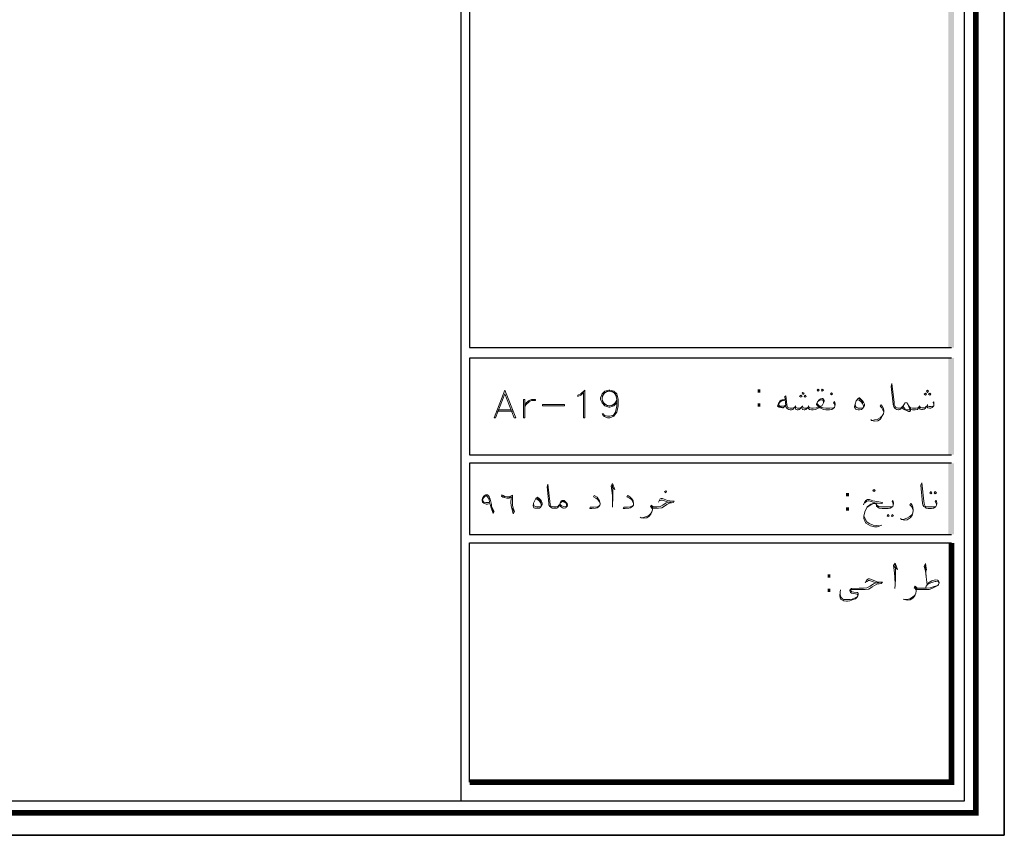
# Model space of a CAD drawing. Header units: metres. Extents: x 6 to 182, y 4 to 63.
# Tile 10 of 28: x 66 to 90, y 4 to 23. Entities that reach past the tile are written whole.
import ezdxf

# ---------------------------------------------------------------- set-up
doc = ezdxf.new("R2010")
doc.units = ezdxf.units.M
doc.header["$MEASUREMENT"] = 0
for name, color, linetype in [('PDF16_KADR', 7, 'Continuous'), ('PDF16_Text', 7, 'Continuous'), ('PDF16_textt', 7, 'Continuous')]:
    doc.layers.add(name, color=color, linetype=linetype)
doc.styles.add('PDF B Mitra', font='BMITRA.TTF')

msp = doc.modelspace()

# ---------------------------------------------------------------- linework, layer by layer
at = {"layer": 'PDF16_KADR', "lineweight": 25}
for points in [[(5.695, 4.013), (89.785, 4.013), (89.785, 63.476), (5.695, 63.476)], [(5.695, 63.476), (89.785, 63.476), (89.785, 4.013), (5.695, 4.013)], [(6.514, 4.832), (88.841, 4.832), (88.841, 62.657), (6.514, 62.657)]]:
    msp.add_lwpolyline(points, close=True, dxfattribs=at)
at = {"layer": 'PDF16_KADR', "lineweight": 0, "const_width": 0.135}
msp.add_lwpolyline([(6.235, 62.937), (6.235, 4.552), (89.111, 4.552), (89.111, 62.937)], close=True, dxfattribs=at)
at = {"layer": 'PDF16_KADR', "lineweight": 25}
for points in [[(76.851, 4.832), (76.851, 62.657)], [(88.524, 42.759), (77.053, 42.759), (77.053, 15.956), (77.053, 15.628), (88.524, 15.628)], [(88.524, 15.378), (77.053, 15.378), (77.053, 13.076), (88.524, 13.076)], [(88.524, 12.874), (82.783, 12.874), (77.053, 12.874), (77.053, 11.179), (82.783, 11.179), (88.524, 11.179)], [(77.053, 5.275), (77.053, 10.976), (78.748, 10.976), (82.783, 10.976), (88.524, 10.976)]]:
    msp.add_lwpolyline(points, dxfattribs=at)
at = {"layer": 'PDF16_KADR', "lineweight": 0, "const_width": 0.135}
msp.add_lwpolyline([(77.053, 5.275), (88.524, 5.275), (88.524, 9.31), (88.524, 10.976)], dxfattribs=at)
at = {"layer": 'PDF16_KADR', "transparency": 33554559}
for points in [[(88.456, 15.628), (88.591, 15.628), (88.456, 42.759)], [(88.591, 15.628), (88.456, 42.759), (88.591, 42.759)], [(88.456, 13.076), (88.591, 13.076), (88.456, 15.378)], [(88.591, 13.076), (88.456, 15.378), (88.591, 15.378)], [(88.456, 11.179), (88.591, 11.179), (88.456, 12.874)], [(88.591, 11.179), (88.456, 12.874), (88.591, 12.874)]]:
    msp.add_solid(points, dxfattribs=at)
at = {"layer": 'PDF16_textt', "lineweight": 20}
for points in [[(88.109, 14.28), (88.09, 14.318), (88.109, 14.338), (88.109, 14.299), (88.109, 14.28), (88.109, 14.241), (88.09, 14.222), (88.071, 14.203), (88.032, 14.184), (88.003, 14.184), (87.965, 14.193), (87.946, 14.212), (87.936, 14.232), (87.907, 14.184), (87.878, 14.164), (87.84, 14.155), (87.811, 14.155), (87.782, 14.164), (87.763, 14.184), (87.753, 14.212), (87.734, 14.174), (87.715, 14.155), (87.666, 14.145), (87.618, 14.145), (87.599, 14.145), (87.56, 14.155), (87.541, 14.174), (87.522, 14.222), (87.483, 14.289), (87.474, 14.309), (87.455, 14.309), (87.435, 14.309), (87.416, 14.309), (87.406, 14.289), (87.377, 14.241), (87.349, 14.203), (87.329, 14.184), (87.329, 14.174), (87.3, 14.155), (87.272, 14.145), (87.262, 14.145), (87.223, 14.155), (87.185, 14.174), (87.166, 14.203), (87.146, 14.232), (87.137, 14.28), (87.089, 14.704), (87.108, 14.771), (87.166, 14.318), (87.166, 14.261), (87.175, 14.232), (87.194, 14.212), (87.233, 14.193), (87.262, 14.184), (87.272, 14.184), (87.281, 14.184), (87.329, 14.193), (87.339, 14.203), (87.349, 14.212), (87.377, 14.241)], [(80.559, 14.309), (80.491, 14.241), (80.395, 14.212), (80.366, 14.212), (80.27, 14.241), (80.212, 14.309), (80.173, 14.395), (80.173, 14.434), (80.212, 14.53), (80.27, 14.588), (80.366, 14.617), (80.395, 14.617), (80.491, 14.588), (80.559, 14.53), (80.587, 14.395), (80.587, 14.241), (80.559, 14.087), (80.491, 13.991), (80.395, 13.952), (80.337, 13.952), (80.241, 13.991), (80.212, 14.049), (80.241, 14.049), (80.27, 13.991)], [(80.337, 14.241), (80.241, 14.309), (80.212, 14.395), (80.212, 14.434), (80.241, 14.53), (80.337, 14.588)], [(80.212, 14.463), (80.27, 14.559), (80.366, 14.588), (80.395, 14.588), (80.491, 14.559), (80.559, 14.463)], [(80.433, 14.588), (80.53, 14.53), (80.559, 14.395), (80.559, 14.241), (80.53, 14.087), (80.462, 13.991)], [(80.559, 14.367), (80.491, 14.27), (80.395, 14.241), (80.366, 14.241), (80.27, 14.27), (80.212, 14.367)], [(80.559, 14.395), (80.53, 14.309), (80.433, 14.241)], [(84.565, 14.386), (84.498, 14.386), (84.469, 14.376), (84.45, 14.357), (84.411, 14.299), (84.382, 14.232), (84.421, 14.212), (84.507, 14.193), (84.517, 14.193), (84.584, 14.251)], [(84.565, 14.376), (84.488, 14.357), (84.45, 14.338), (84.411, 14.28), (84.411, 14.27), (84.421, 14.251), (84.44, 14.241), (84.546, 14.232), (84.584, 14.261)], [(85.75, 14.232), (85.75, 14.251), (85.74, 14.289), (85.721, 14.309), (85.74, 14.347), (85.75, 14.318), (85.759, 14.28), (85.759, 14.261), (85.75, 14.232), (85.74, 14.203), (85.711, 14.174), (85.682, 14.155), (85.625, 14.145), (85.557, 14.145), (85.538, 14.145), (85.48, 14.155), (85.432, 14.174), (85.403, 14.193), (85.393, 14.212), (85.374, 14.193), (85.336, 14.174), (85.287, 14.155), (85.23, 14.145), (85.22, 14.145), (85.191, 14.145), (85.143, 14.155), (85.124, 14.174), (85.104, 14.203), (85.085, 14.174), (85.056, 14.155), (85.037, 14.145), (85.018, 14.145), (84.979, 14.155), (84.97, 14.174), (84.96, 14.212), (84.931, 14.174), (84.902, 14.155), (84.873, 14.145), (84.854, 14.145), (84.825, 14.155), (84.816, 14.174), (84.796, 14.212), (84.767, 14.174), (84.748, 14.155), (84.719, 14.145), (84.7, 14.145), (84.69, 14.145), (84.652, 14.155), (84.613, 14.174), (84.594, 14.203), (84.584, 14.251), (84.556, 14.463), (84.584, 14.482), (84.604, 14.261), (84.613, 14.232), (84.633, 14.203), (84.652, 14.193), (84.69, 14.184), (84.7, 14.184), (84.729, 14.184), (84.758, 14.193), (84.796, 14.212), (84.816, 14.232), (84.825, 14.203), (84.864, 14.184), (84.893, 14.184), (84.931, 14.193), (84.96, 14.212), (84.979, 14.232), (84.999, 14.193), (85.027, 14.184), (85.056, 14.184), (85.104, 14.203), (85.124, 14.232), (85.133, 14.212), (85.153, 14.193), (85.191, 14.184), (85.22, 14.184), (85.23, 14.184), (85.307, 14.193), (85.374, 14.212), (85.336, 14.241), (85.316, 14.27), (85.316, 14.289), (85.336, 14.338), (85.374, 14.386), (85.413, 14.405), (85.451, 14.415), (85.461, 14.415), (85.48, 14.395), (85.499, 14.367), (85.499, 14.347), (85.48, 14.309), (85.451, 14.251), (85.403, 14.222), (85.442, 14.203), (85.47, 14.193), (85.538, 14.184), (85.557, 14.184), (85.634, 14.184), (85.711, 14.193), (85.74, 14.203)], [(85.326, 14.309), (85.336, 14.28), (85.365, 14.251), (85.403, 14.222)], [(85.48, 14.309), (85.48, 14.338), (85.461, 14.376), (85.451, 14.386), (85.432, 14.386), (85.374, 14.367), (85.336, 14.338)], [(86.289, 14.386), (86.328, 14.376), (86.376, 14.338), (86.405, 14.299), (86.434, 14.241), (86.434, 14.222)], [(86.318, 14.415), (86.366, 14.386), (86.405, 14.328), (86.424, 14.309)], [(77.708, 14.116), (78.083, 14.116)], [(77.737, 14.145), (78.054, 14.145)], [(84.507, 14.212), (84.411, 14.232)], [(84.825, 14.241), (84.816, 14.232)], [(84.979, 14.241), (84.979, 14.232)], [(85.133, 14.241), (85.124, 14.232)], [(86.414, 14.193), (86.357, 14.184), (86.308, 14.184), (86.28, 14.193), (86.241, 14.222), (86.231, 14.28)], [(86.915, 14.106), (86.896, 14.145), (86.867, 14.193), (86.828, 14.232), (86.857, 14.261), (86.877, 14.232), (86.906, 14.174), (86.915, 14.126), (86.915, 14.097), (86.906, 14.049), (86.877, 13.991), (86.838, 13.924), (86.771, 13.885), (86.703, 13.875), (86.626, 13.895), (86.607, 13.914)], [(87.541, 14.174), (87.551, 14.145), (87.551, 14.126), (87.532, 14.106), (87.503, 14.106), (87.455, 14.126), (87.416, 14.145), (87.387, 14.164), (87.349, 14.203)], [(87.483, 14.289), (87.503, 14.241), (87.532, 14.164), (87.532, 14.145), (87.522, 14.145), (87.503, 14.145), (87.464, 14.145), (87.426, 14.164), (87.397, 14.193), (87.368, 14.232)], [(87.522, 14.222), (87.541, 14.203), (87.56, 14.193), (87.599, 14.184), (87.618, 14.184), (87.686, 14.184), (87.724, 14.193), (87.753, 14.212), (87.763, 14.232), (87.792, 14.203), (87.82, 14.193), (87.869, 14.193), (87.907, 14.212), (87.936, 14.232), (87.955, 14.241), (87.965, 14.232), (87.994, 14.222), (88.042, 14.222), (88.081, 14.232), (88.109, 14.241)], [(87.772, 14.241), (87.763, 14.232)], [(87.955, 14.27), (87.955, 14.241)], [(80.491, 14.02), (80.395, 13.991), (80.337, 13.991), (80.241, 14.02)], [(86.636, 13.895), (86.694, 13.904), (86.761, 13.914), (86.828, 13.952), (86.877, 14.001), (86.906, 14.049)], [(79.191, 11.872), (79.172, 11.843), (79.162, 11.824), (79.133, 11.805), (79.095, 11.805), (79.066, 11.805), (79.056, 11.805), (79.018, 11.805), (78.989, 11.824), (78.96, 11.843), (78.941, 11.882), (78.941, 11.92), (78.902, 12.315), (78.912, 12.373), (78.96, 11.959), (78.969, 11.901), (78.979, 11.882), (78.989, 11.853), (79.027, 11.843), (79.056, 11.834), (79.066, 11.834), (79.104, 11.834), (79.152, 11.843), (79.181, 11.872), (79.201, 11.891)], [(80.433, 12.315), (80.51, 12.248), (80.453, 12.392), (80.424, 12.334), (80.443, 12.228), (80.453, 12.094), (80.453, 11.901), (80.453, 11.824)], [(80.453, 11.901), (80.462, 12.036), (80.462, 12.257), (80.453, 12.354)], [(88.167, 11.872), (88.167, 11.901), (88.158, 11.93), (88.138, 11.959), (88.158, 11.988), (88.167, 11.968), (88.177, 11.92), (88.177, 11.911), (88.167, 11.872), (88.158, 11.843), (88.138, 11.824), (88.1, 11.805), (88.052, 11.795), (87.975, 11.795), (87.926, 11.805), (87.898, 11.824), (87.869, 11.843), (87.849, 11.882), (87.84, 11.92), (87.801, 12.354), (87.82, 12.411), (87.869, 11.968), (87.878, 11.911), (87.888, 11.882), (87.898, 11.853), (87.936, 11.834), (87.975, 11.834), (88.052, 11.834), (88.138, 11.834), (88.158, 11.843)], [(77.833, 12.094), (77.891, 12.074)], [(78.623, 12.026), (78.671, 12.007), (78.709, 11.978), (78.738, 11.939), (78.758, 11.891), (78.758, 11.862)], [(78.661, 12.045), (78.7, 12.017), (78.738, 11.968), (78.758, 11.939)], [(79.22, 11.93), (79.239, 11.949), (79.268, 11.959), (79.287, 11.959), (79.307, 11.949), (79.326, 11.939), (79.355, 11.92), (79.364, 11.882), (79.364, 11.872), (79.355, 11.843), (79.335, 11.834), (79.297, 11.843), (79.239, 11.862), (79.21, 11.891)], [(80.164, 11.911), (80.135, 11.959), (80.106, 12.007), (80.058, 12.045), (80, 12.074), (80.019, 12.103), (80.087, 12.065), (80.116, 12.026), (80.144, 11.978), (80.164, 11.911), (80.164, 11.891), (80.154, 11.872), (80.135, 11.843), (80.087, 11.814), (80.048, 11.805), (79.961, 11.795), (79.913, 11.795), (79.923, 11.824), (80.01, 11.824), (80.087, 11.834), (80.125, 11.843), (80.154, 11.872)], [(80.953, 11.911), (80.934, 11.959), (80.905, 12.007), (80.857, 12.045), (80.799, 12.074), (80.819, 12.103), (80.876, 12.065), (80.915, 12.026), (80.944, 11.978), (80.953, 11.911), (80.953, 11.891), (80.953, 11.872), (80.934, 11.843), (80.886, 11.814), (80.848, 11.805), (80.761, 11.795), (80.713, 11.795), (80.722, 11.824), (80.809, 11.824), (80.876, 11.834), (80.915, 11.843), (80.953, 11.872)], [(81.551, 11.949), (81.589, 12.026), (81.618, 12.036), (81.647, 12.036), (81.762, 11.988), (81.82, 11.978), (81.868, 11.968), (81.926, 11.968), (81.907, 11.939), (81.859, 11.93), (81.811, 11.92), (81.753, 11.891), (81.695, 11.853), (81.628, 11.814), (81.551, 11.805), (81.454, 11.805), (81.425, 11.805), (81.406, 11.805), (81.406, 11.766), (81.396, 11.718), (81.368, 11.66), (81.329, 11.612), (81.271, 11.573), (81.204, 11.564), (81.136, 11.573), (81.117, 11.593)], [(81.406, 11.776), (81.396, 11.805), (81.377, 11.824), (81.358, 11.843), (81.377, 11.872), (81.416, 11.843), (81.445, 11.834), (81.454, 11.834), (81.512, 11.834), (81.589, 11.843), (81.657, 11.872), (81.734, 11.93), (81.782, 11.949), (81.849, 11.949), (81.782, 11.949), (81.647, 11.997), (81.618, 11.997), (81.57, 11.978)], [(86.434, 11.882), (86.453, 11.939), (86.491, 11.988), (86.53, 12.007), (86.578, 12.007), (86.655, 11.978), (86.751, 11.959), (86.886, 11.939), (86.867, 11.911), (86.694, 11.93), (86.617, 11.959), (86.568, 11.978), (86.54, 11.978), (86.511, 11.968), (86.462, 11.93)], [(87.137, 11.872), (87.137, 11.901), (87.127, 11.93), (87.117, 11.959), (87.127, 11.988), (87.137, 11.968), (87.146, 11.92), (87.146, 11.911), (87.137, 11.872), (87.127, 11.843), (87.108, 11.824), (87.069, 11.805), (87.021, 11.795), (86.954, 11.795), (86.877, 11.795), (86.809, 11.805), (86.771, 11.824), (86.742, 11.853), (86.732, 11.901), (86.732, 11.93)], [(77.583, 11.795), (77.621, 11.708)], [(78.074, 11.805), (78.112, 11.708)], [(78.748, 11.843), (78.69, 11.834), (78.652, 11.834), (78.623, 11.843), (78.584, 11.862), (78.575, 11.92)], [(81.425, 11.814), (81.396, 11.834), (81.368, 11.853)], [(86.867, 11.4), (86.761, 11.362), (86.694, 11.362), (86.597, 11.381), (86.491, 11.448), (86.443, 11.554), (86.443, 11.622), (86.472, 11.737), (86.52, 11.824), (86.607, 11.882), (86.674, 11.911), (86.723, 11.911), (86.78, 11.92)], [(86.703, 11.93), (86.607, 11.901), (86.52, 11.834), (86.472, 11.737)], [(86.732, 11.901), (86.751, 11.872), (86.8, 11.843), (86.819, 11.834), (86.877, 11.834), (86.954, 11.834), (87.031, 11.834), (87.108, 11.834), (87.127, 11.843)], [(87.618, 11.756), (87.599, 11.795), (87.58, 11.834), (87.532, 11.882), (87.56, 11.911), (87.589, 11.872), (87.609, 11.824), (87.618, 11.766), (87.618, 11.747), (87.609, 11.689), (87.589, 11.631), (87.541, 11.573), (87.474, 11.525), (87.406, 11.516), (87.339, 11.535), (87.31, 11.554)], [(81.146, 11.573), (81.194, 11.583), (81.262, 11.602), (81.319, 11.631), (81.368, 11.679), (81.396, 11.718)], [(86.443, 11.622), (86.462, 11.564), (86.511, 11.477), (86.568, 11.439), (86.665, 11.4), (86.809, 11.381)], [(87.349, 11.535), (87.397, 11.545), (87.464, 11.564), (87.532, 11.602), (87.589, 11.651), (87.609, 11.689)], [(87.156, 10.418), (87.243, 10.341), (87.185, 10.495), (87.146, 10.437), (87.166, 10.331), (87.175, 10.177), (87.185, 9.975), (87.175, 9.888)], [(87.185, 9.975), (87.194, 10.119), (87.194, 10.35), (87.185, 10.466)], [(87.878, 10.418), (87.936, 10.331), (87.907, 10.485), (87.878, 10.418), (87.907, 10.312), (87.926, 10.167), (87.946, 9.975)], [(87.926, 10.167), (87.907, 10.37), (87.907, 10.476)], [(86.472, 10.023), (86.511, 10.1), (86.549, 10.119), (86.578, 10.119), (86.703, 10.071), (86.761, 10.052), (86.809, 10.042), (86.886, 10.042), (86.857, 10.013), (86.809, 10.004), (86.751, 9.994), (86.694, 9.965), (86.636, 9.927), (86.559, 9.878), (86.472, 9.869), (86.366, 9.869), (86.28, 9.869), (86.154, 9.869), (86.145, 9.869), (86.135, 9.869), (86.125, 9.85), (86.135, 9.83), (86.154, 9.811), (86.202, 9.801), (86.27, 9.792), (86.299, 9.792), (86.308, 9.772), (86.308, 9.734), (86.299, 9.715), (86.27, 9.676), (86.241, 9.647), (86.183, 9.628), (86.145, 9.609), (86.106, 9.599), (86.048, 9.589), (86.029, 9.589), (85.962, 9.599), (85.942, 9.609), (85.894, 9.628), (85.875, 9.667), (85.865, 9.715), (85.875, 9.801), (85.885, 9.859)], [(87.907, 9.898), (87.926, 9.946), (87.955, 9.984), (87.984, 10.023), (88.061, 10.071), (88.138, 10.1), (88.196, 10.09), (88.215, 10.071), (88.235, 10.042), (88.235, 10.023), (88.215, 9.984), (88.206, 9.965), (88.158, 9.936), (88.061, 9.888), (87.994, 9.869), (87.888, 9.869), (87.743, 9.869), (87.715, 9.869), (87.686, 9.869), (87.686, 9.83), (87.676, 9.782), (87.657, 9.715), (87.609, 9.657), (87.541, 9.618), (87.474, 9.609), (87.406, 9.628), (87.377, 9.638)], [(85.875, 9.801), (85.875, 9.744), (85.885, 9.715), (85.904, 9.676), (85.933, 9.647), (85.962, 9.628), (86.01, 9.628), (86.039, 9.628), (86.116, 9.628), (86.164, 9.638), (86.231, 9.667), (86.28, 9.695), (86.289, 9.705), (86.299, 9.724), (86.289, 9.744), (86.28, 9.753), (86.241, 9.763), (86.202, 9.772), (86.145, 9.782), (86.125, 9.792), (86.116, 9.811), (86.106, 9.84), (86.106, 9.85), (86.116, 9.869), (86.125, 9.878), (86.145, 9.888), (86.328, 9.898), (86.366, 9.898), (86.434, 9.898), (86.511, 9.907), (86.588, 9.946), (86.674, 10.004), (86.732, 10.023), (86.8, 10.023), (86.732, 10.023), (86.578, 10.081), (86.549, 10.081), (86.501, 10.052)], [(87.686, 9.84), (87.676, 9.869), (87.666, 9.888), (87.637, 9.907), (87.666, 9.946), (87.705, 9.907), (87.734, 9.898), (87.743, 9.898), (87.936, 9.898), (88.023, 9.907), (88.119, 9.936), (88.206, 9.965)], [(87.715, 9.878), (87.676, 9.898), (87.657, 9.927)], [(87.955, 9.984), (88.032, 10.023), (88.109, 10.052), (88.138, 10.061), (88.158, 10.061), (88.215, 10.052), (88.235, 10.023)], [(87.416, 9.628), (87.464, 9.628), (87.532, 9.647), (87.599, 9.686), (87.657, 9.734), (87.676, 9.782)]]:
    msp.add_lwpolyline(points, dxfattribs=at)
for points in [[(77.891, 14.617), (77.64, 13.952), (77.669, 13.952), (77.891, 14.53), (78.112, 13.952), (78.151, 13.952)], [(79.798, 13.952), (79.769, 13.952), (79.769, 14.559), (79.701, 14.492), (79.634, 14.463), (79.634, 14.492), (79.701, 14.53), (79.798, 14.617)], [(84.989, 14.511), (85.018, 14.54), (84.989, 14.559), (84.97, 14.54)], [(85.355, 14.636), (85.374, 14.617), (85.355, 14.588), (85.326, 14.617)], [(85.451, 14.636), (85.48, 14.617), (85.451, 14.588), (85.432, 14.617)], [(85.673, 14.501), (85.692, 14.53), (85.673, 14.55), (85.644, 14.53)], [(87.907, 14.492), (87.936, 14.521), (87.907, 14.54), (87.878, 14.521)], [(87.955, 14.559), (87.984, 14.588), (87.955, 14.617), (87.936, 14.588)], [(88.013, 14.492), (88.032, 14.521), (88.013, 14.54), (87.984, 14.521)], [(78.372, 13.952), (78.372, 14.395), (78.334, 14.395), (78.334, 13.952)], [(78.623, 14.395), (78.623, 14.367), (78.526, 14.367), (78.469, 14.338), (78.401, 14.27), (78.372, 14.212), (78.401, 14.309), (78.469, 14.367), (78.526, 14.395)], [(84.941, 14.444), (84.97, 14.463), (84.941, 14.492), (84.912, 14.463)], [(85.047, 14.444), (85.066, 14.463), (85.047, 14.492), (85.018, 14.463)], [(86.328, 14.434), (86.337, 14.434), (86.385, 14.386), (86.424, 14.347), (86.443, 14.309), (86.453, 14.28), (86.453, 14.251), (86.434, 14.212), (86.414, 14.184), (86.385, 14.155), (86.337, 14.145), (86.308, 14.145), (86.26, 14.155), (86.241, 14.164), (86.231, 14.184), (86.222, 14.212), (86.222, 14.222), (86.231, 14.28), (86.26, 14.357), (86.299, 14.405)], [(79.316, 14.241), (78.786, 14.241), (78.786, 14.27), (79.316, 14.27)], [(81.724, 12.171), (81.743, 12.2), (81.724, 12.219), (81.695, 12.2)], [(86.684, 12.2), (86.713, 12.228), (86.684, 12.248), (86.655, 12.228)], [(88.042, 12.2), (88.061, 12.171), (88.042, 12.142), (88.013, 12.171)], [(88.138, 12.2), (88.167, 12.171), (88.138, 12.142), (88.119, 12.171)], [(77.611, 11.679), (77.573, 11.785), (77.534, 11.911), (77.477, 11.901), (77.448, 11.901), (77.39, 11.92), (77.361, 11.949), (77.351, 11.988), (77.351, 12.007), (77.371, 12.055), (77.4, 12.094), (77.438, 12.122), (77.467, 12.122), (77.477, 12.122), (77.515, 12.084), (77.544, 12.017), (77.573, 11.891), (77.573, 11.853), (77.602, 11.795), (77.64, 11.728)], [(77.525, 11.939), (77.477, 11.939), (77.438, 11.939), (77.39, 11.949), (77.371, 11.978), (77.361, 11.988), (77.371, 12.026), (77.39, 12.055), (77.419, 12.084), (77.448, 12.094), (77.457, 12.094), (77.477, 12.074), (77.515, 12.017)], [(78.093, 11.67), (78.064, 11.776), (78.045, 11.862), (78.035, 11.949), (78.045, 12.036), (78.054, 12.074), (78.026, 12.065), (77.987, 12.045), (77.939, 12.045), (77.881, 12.055), (77.843, 12.065), (77.833, 12.074), (77.814, 12.084), (77.823, 12.122), (77.852, 12.103), (77.891, 12.084), (77.939, 12.074), (77.997, 12.074), (78.045, 12.094), (78.074, 12.113), (78.074, 12.026), (78.074, 11.959), (78.074, 11.872), (78.093, 11.805), (78.122, 11.728)], [(78.671, 12.065), (78.719, 12.026), (78.758, 11.988), (78.767, 11.949), (78.777, 11.92), (78.777, 11.891), (78.758, 11.853), (78.748, 11.834), (78.719, 11.805), (78.671, 11.805), (78.652, 11.805), (78.603, 11.805), (78.584, 11.814), (78.575, 11.834), (78.565, 11.853), (78.565, 11.862), (78.575, 11.92), (78.603, 11.988), (78.632, 12.036)], [(79.191, 11.872), (79.21, 11.92), (79.229, 11.959), (79.258, 11.988), (79.268, 11.988), (79.287, 11.988), (79.307, 11.988), (79.355, 11.939), (79.374, 11.911), (79.384, 11.882), (79.384, 11.872), (79.374, 11.843), (79.355, 11.824), (79.345, 11.814), (79.307, 11.805), (79.287, 11.805), (79.268, 11.814), (79.22, 11.843)], [(87.021, 11.651), (87.04, 11.622), (87.021, 11.602), (86.992, 11.622)], [(87.117, 11.651), (87.146, 11.622), (87.117, 11.602), (87.098, 11.622)]]:
    msp.add_lwpolyline(points, close=True, dxfattribs=at)

# ---------------------------------------------------------------- texts
at = {"layer": 'PDF16_Text', "char_height": 0.544, "attachment_point": 7, "style": 'PDF B Mitra'}
for insert in [(83.843, 14.22), (85.952, 11.745), (85.509, 9.809)]:
    msp.add_mtext(':', dxfattribs=dict(at, insert=insert))

doc.saveas('drawing.dxf')
